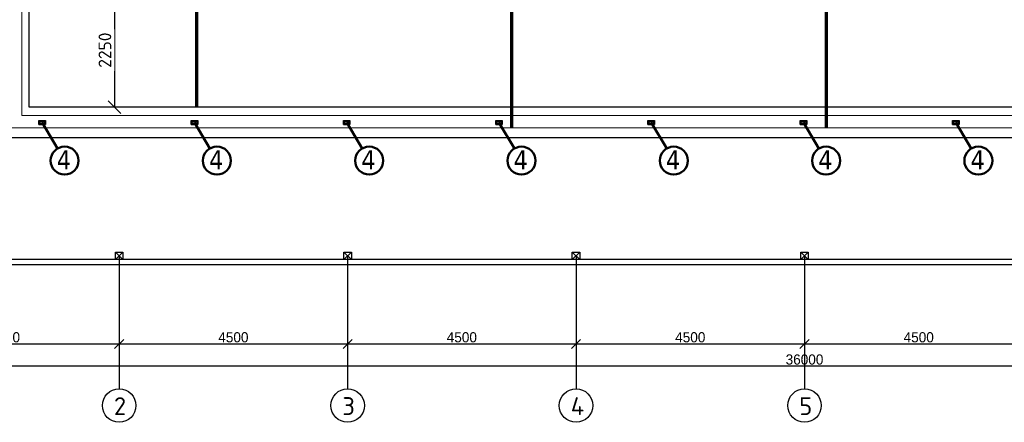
# Model space of a CAD drawing. Extents: x 4114239 to 5838486, y 780458 to 1383318.
# Tile 118 of 231: x 4319074 to 4338469, y 1144543 to 1152471. Entities that reach past the tile are written whole.
import ezdxf

# ---------------------------------------------------------------- set-up
doc = ezdxf.new("R2010")
doc.units = 0
doc.header["$MEASUREMENT"] = 0
doc.linetypes.add('DASHED', pattern=[0.75, 0.5, -0.25])
for name, color, linetype, lineweight in [('1', 7, 'Continuous', 50), ('1-A', 1, 'Continuous', 40), ('BRAVARIJA', 5, 'Continuous', 35), ('ПЛАН', 250, 'Continuous', 30)]:
    doc.layers.add(name, color=color, linetype=linetype, lineweight=lineweight)
doc.layers.add('PDF_Text', color=7, linetype='Continuous', true_color=0x002eb8)
doc.styles.add('PDF ISOCPEUR', font='isocpeur.ttf')
doc.styles.add('Text style', font='isocpeur.ttf', dxfattribs={"height": 250})
doc.dimstyles.new('Dim Style', dxfattribs={"dimtxt": 250, "dimasz": 250, "dimexe": 125, "dimexo": 62.5, "dimgap": 62.5, "dimtad": 1, "dimdec": 0, "dimtxsty": 'Text style', "dimblk": 'OBLIQUE', "dimcen": 250, "dimclrd": 256, "dimclre": 256, "dimclrt": 256, "dimadec": 0, "dimazin": 0, "dimtfac": 1, "dimtdec": 0, "dimtmove": 0, "dimatfit": 3, "dimldrblk": 'OBLIQUE', "dimfxl": 1, "dimlwd": -1, "dimlwe": -1, "dimarcsym": 0})
doc.dimstyles.new('ISO-25$0', dxfattribs={"dimtxt": 200, "dimasz": 180, "dimexe": 200, "dimexo": 300, "dimgap": 30, "dimtad": 1, "dimdec": 0, "dimdsep": 46, "dimtxsty": 'Standard', "dimblk": 'OBLIQUE', "dimcen": 2, "dimdle": 150, "dimclrd": 256, "dimclre": 256, "dimclrt": 256, "dimadec": 0, "dimazin": 0, "dimtfac": 1, "dimtdec": 0, "dimtmove": 1, "dimatfit": 3, "dimldrblk": 'OBLIQUE', "dimfxl": 500, "dimfxlon": 1, "dimarcsym": 0})

# ---------------------------------------------------------------- blocks, each defined once
blk = doc.blocks.new('fffffffffffffffffffffffffffddddddddfz')
at = {"color": 0}
blk.add_lwpolyline([(3133299, 2648112), (3133449, 2648112), (3133449, 2647962), (3133299, 2647962)], close=True, dxfattribs=at)
for points in [[(3133449, 2648112), (3133299, 2647962)], [(3133449, 2647962), (3133299, 2648112)]]:
    blk.add_lwpolyline(points, dxfattribs=at)
blk = doc.blocks.new('_Oblique')
at = {"color": 0, "linetype": 'ByBlock', "lineweight": -2}
blk.add_line((-0.5, -0.5), (0.5, 0.5), dxfattribs=at)
blk = doc.blocks.new('*D1990')
at = {"color": 218, "lineweight": -2, "true_color": 0x4d004d, "transparency": 16777216}
for p, q in [((4316533, 1146586), (4316533, 1145886)), ((4321033, 1146586), (4321033, 1145886)), ((4316383, 1146086), (4321183, 1146086))]:
    blk.add_line(p, q, dxfattribs=at)
at = {"layer": 'Defpoints', "color": 0, "transparency": 16777216}
for p in [(4316533, 1147646), (4321033, 1147646), (4321033, 1146086)]:
    blk.add_point(p, dxfattribs=at)
at = {"color": 218, "lineweight": -2, "true_color": 0x4d004d, "transparency": 16777216, "xscale": 180, "yscale": 180, "zscale": 180, "rotation": 180}
blk.add_blockref('_Oblique', (4316533, 1146086), dxfattribs=at)
at = {"color": 218, "lineweight": -2, "true_color": 0x4d004d, "transparency": 16777216, "xscale": 180, "yscale": 180, "zscale": 180}
blk.add_blockref('_Oblique', (4321033, 1146086), dxfattribs=at)
at = {"color": 218, "true_color": 0x4d004d, "transparency": 16777216, "insert": (4318783, 1146216), "char_height": 200, "attachment_point": 5}
blk.add_mtext('4500', dxfattribs=at)
blk = doc.blocks.new('*D1991')
at = {"color": 218, "lineweight": -2, "true_color": 0x4d004d, "transparency": 16777216}
for p, q in [((4321033, 1146586), (4321033, 1145886)), ((4320883, 1146086), (4325683, 1146086)), ((4325533, 1146212), (4325533, 1145886))]:
    blk.add_line(p, q, dxfattribs=at)
at = {"layer": 'Defpoints', "color": 0, "transparency": 16777216}
for p in [(4321033, 1147646), (4325533, 1146512), (4325533, 1146086)]:
    blk.add_point(p, dxfattribs=at)
at = {"color": 218, "lineweight": -2, "true_color": 0x4d004d, "transparency": 16777216, "xscale": 180, "yscale": 180, "zscale": 180, "rotation": 180}
blk.add_blockref('_Oblique', (4321033, 1146086), dxfattribs=at)
at = {"color": 218, "lineweight": -2, "true_color": 0x4d004d, "transparency": 16777216, "xscale": 180, "yscale": 180, "zscale": 180}
blk.add_blockref('_Oblique', (4325533, 1146086), dxfattribs=at)
at = {"color": 218, "true_color": 0x4d004d, "transparency": 16777216, "insert": (4323283, 1146216), "char_height": 200, "attachment_point": 5}
blk.add_mtext('4500', dxfattribs=at)
blk = doc.blocks.new('*D1984')
at = {"color": 218, "lineweight": -2, "true_color": 0x4d004d, "transparency": 16777216}
for p, q in [((4330033, 1146586), (4330033, 1145886)), ((4325383, 1146086), (4330183, 1146086)), ((4325533, 1146212), (4325533, 1145886))]:
    blk.add_line(p, q, dxfattribs=at)
at = {"layer": 'Defpoints', "color": 0, "transparency": 16777216}
for p in [(4330033, 1146927), (4325533, 1146512), (4330033, 1146086)]:
    blk.add_point(p, dxfattribs=at)
at = {"color": 218, "lineweight": -2, "true_color": 0x4d004d, "transparency": 16777216, "xscale": 180, "yscale": 180, "zscale": 180, "rotation": 180}
blk.add_blockref('_Oblique', (4325533, 1146086), dxfattribs=at)
at = {"color": 218, "lineweight": -2, "true_color": 0x4d004d, "transparency": 16777216, "xscale": 180, "yscale": 180, "zscale": 180}
blk.add_blockref('_Oblique', (4330033, 1146086), dxfattribs=at)
at = {"color": 218, "true_color": 0x4d004d, "transparency": 16777216, "insert": (4327783, 1146216), "char_height": 200, "attachment_point": 5}
blk.add_mtext('4500', dxfattribs=at)
blk = doc.blocks.new('*D1985')
at = {"color": 218, "lineweight": -2, "true_color": 0x4d004d, "transparency": 16777216}
for p, q in [((4330033, 1146586), (4330033, 1145886)), ((4334533, 1146558), (4334533, 1145886)), ((4329883, 1146086), (4334683, 1146086))]:
    blk.add_line(p, q, dxfattribs=at)
at = {"layer": 'Defpoints', "color": 0, "transparency": 16777216}
for p in [(4330033, 1146927), (4334533, 1146858), (4334533, 1146086)]:
    blk.add_point(p, dxfattribs=at)
at = {"color": 218, "lineweight": -2, "true_color": 0x4d004d, "transparency": 16777216, "xscale": 180, "yscale": 180, "zscale": 180, "rotation": 180}
blk.add_blockref('_Oblique', (4330033, 1146086), dxfattribs=at)
at = {"color": 218, "lineweight": -2, "true_color": 0x4d004d, "transparency": 16777216, "xscale": 180, "yscale": 180, "zscale": 180}
blk.add_blockref('_Oblique', (4334533, 1146086), dxfattribs=at)
at = {"color": 218, "true_color": 0x4d004d, "transparency": 16777216, "insert": (4332283, 1146216), "char_height": 200, "attachment_point": 5}
blk.add_mtext('4500', dxfattribs=at)
blk = doc.blocks.new('*D1986')
at = {"color": 218, "lineweight": -2, "true_color": 0x4d004d, "transparency": 16777216}
for p, q in [((4334533, 1146558), (4334533, 1145886)), ((4339033, 1146586), (4339033, 1145886)), ((4334383, 1146086), (4339183, 1146086))]:
    blk.add_line(p, q, dxfattribs=at)
at = {"layer": 'Defpoints', "color": 0, "transparency": 16777216}
for p in [(4334533, 1146858), (4339033, 1146913), (4339033, 1146086)]:
    blk.add_point(p, dxfattribs=at)
at = {"color": 218, "lineweight": -2, "true_color": 0x4d004d, "transparency": 16777216, "xscale": 180, "yscale": 180, "zscale": 180, "rotation": 180}
blk.add_blockref('_Oblique', (4334533, 1146086), dxfattribs=at)
at = {"color": 218, "lineweight": -2, "true_color": 0x4d004d, "transparency": 16777216, "xscale": 180, "yscale": 180, "zscale": 180}
blk.add_blockref('_Oblique', (4339033, 1146086), dxfattribs=at)
at = {"color": 218, "true_color": 0x4d004d, "transparency": 16777216, "insert": (4336783, 1146216), "char_height": 200, "attachment_point": 5}
blk.add_mtext('4500', dxfattribs=at)
blk = doc.blocks.new('*D1976')
at = {"color": 218, "lineweight": -2, "true_color": 0x4d004d, "transparency": 16777216}
for p, q in [((4352683, 1145648), (4316383, 1145648)), ((4316533, 1145648), (4316533, 1145448)), ((4352533, 1145648), (4352533, 1145448))]:
    blk.add_line(p, q, dxfattribs=at)
at = {"layer": 'Defpoints', "color": 0, "transparency": 16777216}
for p in [(4316533, 1145886), (4352533, 1145886), (4316533, 1145648)]:
    blk.add_point(p, dxfattribs=at)
at = {"color": 218, "lineweight": -2, "true_color": 0x4d004d, "transparency": 16777216, "xscale": 180, "yscale": 180, "zscale": 180, "rotation": 180}
blk.add_blockref('_Oblique', (4316533, 1145648), dxfattribs=at)
at = {"color": 218, "lineweight": -2, "true_color": 0x4d004d, "transparency": 16777216, "xscale": 180, "yscale": 180, "zscale": 180}
blk.add_blockref('_Oblique', (4352533, 1145648), dxfattribs=at)
at = {"color": 218, "true_color": 0x4d004d, "transparency": 16777216, "insert": (4334533, 1145778), "char_height": 200, "attachment_point": 5}
blk.add_mtext('36000', dxfattribs=at)
blk = doc.blocks.new('*D1993')
at = {"transparency": 16777216}
for p, q in [((4320946, 1152996), (4320815, 1152996)), ((4320940, 1152996), (4320940, 1150746)), ((4320946, 1150746), (4320815, 1150746))]:
    blk.add_line(p, q, dxfattribs=at)
at = {"layer": 'Defpoints', "color": 0, "transparency": 16777216}
for p in [(4321008, 1152996), (4320940, 1150746), (4321008, 1150746)]:
    blk.add_point(p, dxfattribs=at)
at = {"transparency": 16777216, "xscale": 250, "yscale": 250, "zscale": 250}
for p, rotation in [((4320940, 1152996), 90), ((4320940, 1150746), 270)]:
    blk.add_blockref('_Oblique', p, dxfattribs=dict(at, rotation=rotation))
at = {"transparency": 16777216, "insert": (4320753, 1151871), "char_height": 250, "attachment_point": 5, "rotation": 90, "style": 'Text style', "bg_fill": 3, "box_fill_scale": 1.25, "bg_fill_color": 256, "bg_fill_true_color": 13158600, "bg_fill_transparency": 0}
blk.add_mtext('2250', dxfattribs=at)

msp = doc.modelspace()

# ---------------------------------------------------------------- linework, layer by layer
at = {"color": 1, "linetype": 'DASHED', "ltscale": 2}
for p, q in [((4321033.3612, 1147820.5314), (4321033.3612, 1145202.8025)), ((4325533.3612, 1147820.5314), (4325533.3612, 1145202.8025)), ((4330033.3612, 1147820.5314), (4330033.3612, 1145202.8025)), ((4334533.3612, 1147820.5314), (4334533.3612, 1145202.8025))]:
    msp.add_line(p, q, dxfattribs=at)
at = {"color": 0}
for points in [[(4344671.0499, 1147645.5314), (4316358.3612, 1147645.5314), (4316358.3612, 1163845.5314), (4352708.5899, 1163845.5314), (4352707.4208, 1155545.5289)], [(4344671.0405, 1147745.5314), (4316458.3612, 1147745.5314), (4316458.3612, 1163745.5314), (4352608.5758, 1163745.5314), (4352607.5774, 1155545.5289)], [(4319258.3612, 1161745.5314), (4344458.3612, 1161745.5314), (4344458.3612, 1150745.5314), (4319258.3612, 1150745.5314), (4319258.3612, 1161745.5314)]]:
    msp.add_lwpolyline(points, dxfattribs=at)
for points in [[(4316458.3612, 1163745.5314), (4347277.4754, 1163745.5314), (4347277.4754, 1147745.5314), (4316458.3612, 1147745.5314)], [(4318658.3612, 1162345.5314), (4345058.3612, 1162345.5314), (4345058.3612, 1150145.5314), (4318658.3612, 1150145.5314)]]:
    msp.add_lwpolyline(points, close=True, dxfattribs=at)
at = {"color": 5, "lineweight": 9, "ltscale": 25}
for points in [[(4318874.4183, 1150340.351), (4318874.4183, 1162177.4728), (4344891.6449, 1162177.4728), (4344891.6449, 1150340.351)], [(4319113.8822, 1150586.2071), (4319113.8822, 1161927.4728), (4344617.8181, 1161927.4728), (4344617.8181, 1150586.2071)]]:
    msp.add_lwpolyline(points, close=True, dxfattribs=at)
for centre in [(4321033.3612, 1144872.8025), (4325533.3612, 1144872.8025), (4330033.3612, 1144872.8025), (4334533.3612, 1144872.8025)]:
    msp.add_circle(centre, 330)
at = {"layer": '1'}
for p, q in [((4319515.2069, 1150447.7443), (4319818.1012, 1149934.1492)), ((4322515.2069, 1150447.7443), (4322818.1012, 1149934.1492)), ((4325515.2069, 1150447.7443), (4325818.1012, 1149934.1492)), ((4328515.2069, 1150447.7443), (4328818.1012, 1149934.1492)), ((4331515.2069, 1150447.7443), (4331818.1012, 1149934.1492)), ((4334515.2069, 1150447.7443), (4334818.1012, 1149934.1492)), ((4337515.2069, 1150447.7443), (4337818.1012, 1149934.1492))]:
    msp.add_line(p, q, dxfattribs=at)
for centre in [(4319958.3183, 1149696.3937), (4322958.3183, 1149696.3937), (4325958.3183, 1149696.3937), (4328958.3183, 1149696.3937), (4331958.3183, 1149696.3937), (4334958.3183, 1149696.3937), (4337958.3183, 1149696.3937)]:
    msp.add_circle(centre, 276.0227, dxfattribs=at)
at = {"layer": 'BRAVARIJA', "lineweight": 70}
for p, q in [((4322558.3612, 1156495.5314), (4322558.3612, 1150745.5314)), ((4328758.3612, 1156495.5314), (4328758.3612, 1150340.351)), ((4334958.3612, 1156495.5314), (4334958.3612, 1150340.351))]:
    msp.add_line(p, q, dxfattribs=at)
at = {"layer": 'ПЛАН', "color": 7, "lineweight": 30}
for p, q in [((4319450.207, 1150487.7443), (4319450.207, 1150407.7443)), ((4319450.207, 1150407.7443), (4319580.207, 1150407.7443)), ((4322450.207, 1150487.7443), (4322450.207, 1150407.7443)), ((4322450.207, 1150407.7443), (4322580.207, 1150407.7443)), ((4325450.207, 1150487.7443), (4325450.207, 1150407.7443)), ((4325450.207, 1150407.7443), (4325580.207, 1150407.7443)), ((4328450.207, 1150487.7443), (4328450.207, 1150407.7443)), ((4328450.207, 1150407.7443), (4328580.207, 1150407.7443)), ((4331450.207, 1150487.7443), (4331450.207, 1150407.7443)), ((4331450.207, 1150407.7443), (4331580.207, 1150407.7443)), ((4334450.207, 1150487.7443), (4334450.207, 1150407.7443)), ((4334450.207, 1150407.7443), (4334580.207, 1150407.7443)), ((4337450.207, 1150487.7443), (4337450.207, 1150407.7443)), ((4337450.207, 1150407.7443), (4337580.207, 1150407.7443))]:
    msp.add_line(p, q, dxfattribs=at)
for points in [[(4319580.207, 1150407.7443), (4319450.207, 1150407.7443), (4319450.207, 1150487.7443), (4319580.207, 1150487.7443)], [(4319560.207, 1150427.7443), (4319470.207, 1150427.7443), (4319470.207, 1150467.7443), (4319560.207, 1150467.7443)], [(4322580.207, 1150407.7443), (4322450.207, 1150407.7443), (4322450.207, 1150487.7443), (4322580.207, 1150487.7443)], [(4322560.207, 1150427.7443), (4322470.207, 1150427.7443), (4322470.207, 1150467.7443), (4322560.207, 1150467.7443)], [(4325580.207, 1150407.7443), (4325450.207, 1150407.7443), (4325450.207, 1150487.7443), (4325580.207, 1150487.7443)], [(4325560.207, 1150427.7443), (4325470.207, 1150427.7443), (4325470.207, 1150467.7443), (4325560.207, 1150467.7443)], [(4328580.207, 1150407.7443), (4328450.207, 1150407.7443), (4328450.207, 1150487.7443), (4328580.207, 1150487.7443)], [(4328560.207, 1150427.7443), (4328470.207, 1150427.7443), (4328470.207, 1150467.7443), (4328560.207, 1150467.7443)], [(4331580.207, 1150407.7443), (4331450.207, 1150407.7443), (4331450.207, 1150487.7443), (4331580.207, 1150487.7443)], [(4331560.207, 1150427.7443), (4331470.207, 1150427.7443), (4331470.207, 1150467.7443), (4331560.207, 1150467.7443)], [(4334580.207, 1150407.7443), (4334450.207, 1150407.7443), (4334450.207, 1150487.7443), (4334580.207, 1150487.7443)], [(4334560.207, 1150427.7443), (4334470.207, 1150427.7443), (4334470.207, 1150467.7443), (4334560.207, 1150467.7443)], [(4337580.207, 1150407.7443), (4337450.207, 1150407.7443), (4337450.207, 1150487.7443), (4337580.207, 1150487.7443)], [(4337560.207, 1150427.7443), (4337470.207, 1150427.7443), (4337470.207, 1150467.7443), (4337560.207, 1150467.7443)]]:
    msp.add_lwpolyline(points, close=True, dxfattribs=at)

# ---------------------------------------------------------------- block references
at = {"color": 0}
for p in [(1187658.9473, -1500216.3262), (1192158.9473, -1500216.3262), (1196658.9473, -1500216.3262), (1201158.9473, -1500216.3262)]:
    msp.add_blockref('fffffffffffffffffffffffffffddddddddfz', p, dxfattribs=at)

# ---------------------------------------------------------------- texts
at = {"layer": '1-A', "char_height": 374.4, "attachment_point": 9}
for insert in [(4320085.5284, 1149524.1748), (4323085.5284, 1149524.1748), (4326085.5284, 1149524.1748), (4329085.5284, 1149524.1748), (4332085.5284, 1149524.1748), (4335085.5284, 1149524.1748), (4338085.5284, 1149524.1748)]:
    msp.add_mtext('\\P{\\fTahoma|b0|i0|c204|p34;4}', dxfattribs=dict(at, insert=insert))
at = {"layer": 'PDF_Text', "color": 0, "style": 'PDF ISOCPEUR'}
for s, p in [('2', (4320929.4405, 1144685.6228)), ('3', (4325429.4405, 1144685.6228)), ('4', (4329929.4405, 1144685.6228)), ('5', (4334429.4405, 1144685.6228))]:
    msp.add_text(s, height=351.7196, dxfattribs=at).set_placement(p)

# ---------------------------------------------------------------- dimensions: what is measured, and where the dimension line sits
at = {"color": 0}
for base, p1, p2, picture, middle in [((4321033.3612, 1146086.387), (4316533.3463, 1147645.5166), (4321033.3612, 1147645.5166), '*D1990', (4318783.3537, 1146216.387)), ((4325533.3612, 1146086.387), (4321033.3612, 1147645.5166), (4325533.3612, 1146511.667), '*D1991', (4323283.3612, 1146216.387)), ((4330033.3612, 1146086.387), (4325533.3612, 1146511.667), (4330033.3612, 1146927.3501), '*D1984', (4327783.3612, 1146216.387)), ((4334533.3612, 1146086.387), (4330033.3612, 1146927.3501), (4334533.3612, 1146858.3414), '*D1985', (4332283.3612, 1146216.387)), ((4339033.3612, 1146086.387), (4334533.3612, 1146858.3414), (4339033.3612, 1146912.9322), '*D1986', (4336783.3612, 1146216.387)), ((4316533.3463, 1145647.8709), (4352533.3612, 1145886.387), (4316533.3463, 1145886.387), '*D1976', (4334533.3537, 1145777.8709))]:
    dim = msp.add_linear_dim(base=base, p1=p1, p2=p2, dimstyle='ISO-25$0', dxfattribs=at)
    dim.commit()
    dim.dimension.update_dxf_attribs({"geometry": picture, "text_midpoint": middle})

# ---------------------------------------------------------------- next in the draw order: dimensions: what is measured, and where the dimension line sits
dim = msp.add_linear_dim(base=(4320940.3092, 1150745.5314), p1=(4321008.3612, 1152995.5314), p2=(4321008.3612, 1150745.5314), angle=90, dimstyle='Dim Style', override={"dimtfill": 1, "dimarcsym": 1})
dim.commit()
dim.dimension.update_dxf_attribs({"geometry": '*D1993', "text_midpoint": (4320752.8092, 1151870.5314)})

doc.saveas('drawing.dxf')
